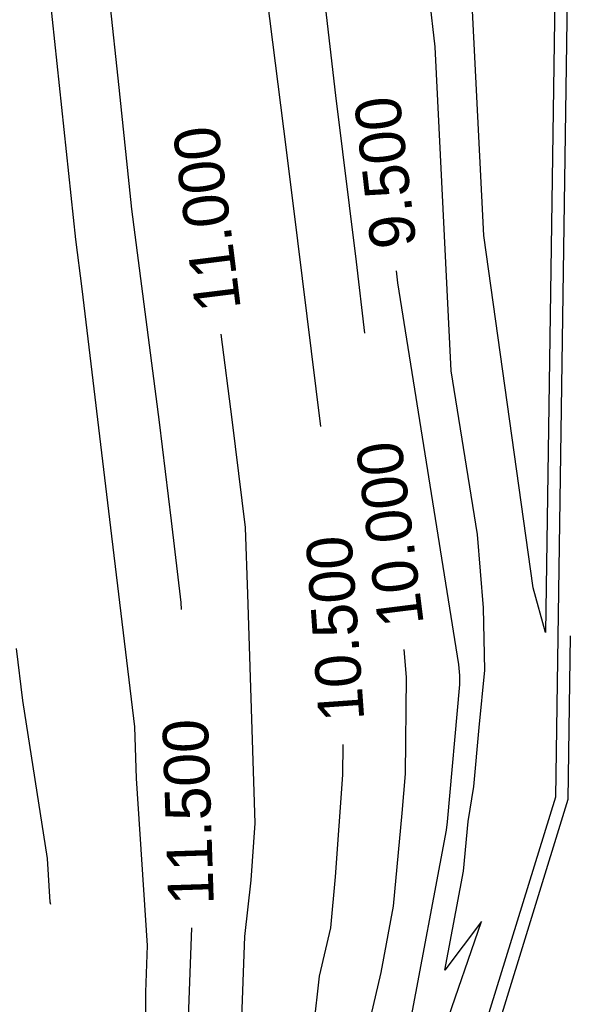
# Model space of a CAD drawing. Extents: x 158343 to 162498, y 431347 to 434500.
# Tile 226 of 248: x 159711 to 159733, y 434023 to 434062. Entities that reach past the tile are written whole.
import ezdxf

# ---------------------------------------------------------------- set-up
doc = ezdxf.new("R2010")
doc.units = 0
doc.header["$LTSCALE"] = 10
doc.header["$MEASUREMENT"] = 0
doc.layers.add('000_arcering', color=8, linetype='CONTINUOUS')
doc.layers.add('def. con-hoogtelijn (index)', color=8, linetype='CONTINUOUS')
doc.styles.add('Style-WORKING', font='WORKING.shx')

# ---------------------------------------------------------------- blocks, each defined once
blk = doc.blocks.new('bestaande hoogtelijnen')
at = {"layer": 'def. con-hoogtelijn (index)'}
for p, q in [((64.56, 12.426), (63.953, -28.468)), ((64.56, 12.426), (63.953, -28.468)), ((47.093, -6.924), (45.736, 5.544)), ((47.093, -6.924), (45.736, 5.544)), ((61.508, -12.77), (60.747, 2.482)), ((61.508, -12.77), (60.747, 2.482)), ((53.712, -9.393), (52.656, -1.12)), ((53.712, -9.393), (52.656, -1.12)), ((45.375, -12.934), (44.149, -1.265)), ((45.375, -12.934), (44.149, -1.265)), ((45.375, -12.934), (44.149, -1.265)), ((64.833, -1.558), (64.346, -34.978)), ((64.833, -1.558), (64.346, -34.978)), ((64.833, -1.558), (64.346, -34.978)), ((55.659, -7.239), (55.151, -2.763)), ((55.659, -7.239), (55.151, -2.763)), ((55.659, -7.239), (55.151, -2.763)), ((59.587, -5.313), (59.34, -3.137)), ((59.587, -5.313), (59.34, -3.137)), ((59.587, -5.313), (59.34, -3.137)), ((60.227, -18.125), (59.587, -5.313)), ((60.227, -18.125), (59.587, -5.313)), ((60.227, -18.125), (59.587, -5.313)), ((47.598, -11.729), (47.093, -6.924)), ((47.598, -11.729), (47.093, -6.924)), ((56.475, -13.812), (55.659, -7.239)), ((56.475, -13.812), (55.659, -7.239)), ((56.475, -13.812), (55.659, -7.239)), ((54.157, -12.978), (53.712, -9.393)), ((54.157, -12.978), (53.712, -9.393)), ((48.69, -20.154), (47.598, -11.729)), ((48.69, -20.154), (47.598, -11.729)), ((63.458, -26.702), (61.508, -12.77)), ((63.458, -26.702), (61.508, -12.77)), ((45.626, -14.878), (45.375, -12.934)), ((45.626, -14.878), (45.375, -12.934)), ((45.626, -14.878), (45.375, -12.934)), ((55.061, -20.323), (54.157, -12.978)), ((55.061, -20.323), (54.157, -12.978)), ((56.81, -16.633), (56.475, -13.812)), ((56.81, -16.633), (56.475, -13.812)), ((56.81, -16.633), (56.475, -13.812)), ((58.112, -14.639), (58.057, -14.174)), ((58.112, -14.639), (58.057, -14.174)), ((60.524, -29.737), (58.112, -14.639)), ((60.524, -29.737), (58.112, -14.639)), ((46.767, -24.336), (45.626, -14.878)), ((46.767, -24.336), (45.626, -14.878)), ((46.767, -24.336), (45.626, -14.878)), ((51.565, -20.053), (51.126, -16.671)), ((51.565, -20.053), (51.126, -16.671)), ((51.565, -20.053), (51.126, -16.671)), ((61.26, -24.595), (60.227, -18.125)), ((61.26, -24.595), (60.227, -18.125)), ((61.26, -24.595), (60.227, -18.125)), ((49.159, -24.048), (48.69, -20.154)), ((49.159, -24.048), (48.69, -20.154)), ((52.089, -24.312), (51.565, -20.053)), ((52.089, -24.312), (51.565, -20.053)), ((52.089, -24.312), (51.565, -20.053)), ((49.546, -27.286), (49.159, -24.048)), ((49.546, -27.286), (49.159, -24.048)), ((47.707, -32.199), (46.767, -24.336)), ((47.707, -32.199), (46.767, -24.336)), ((47.707, -32.199), (46.767, -24.336)), ((52.176, -26.954), (52.089, -24.312)), ((52.176, -26.954), (52.089, -24.312)), ((52.176, -26.954), (52.089, -24.312)), ((61.506, -27.494), (61.26, -24.595)), ((61.506, -27.494), (61.26, -24.595)), ((61.506, -27.494), (61.26, -24.595)), ((63.953, -28.468), (63.458, -26.702)), ((63.953, -28.468), (63.458, -26.702)), ((52.473, -36.009), (52.176, -26.954)), ((52.473, -36.009), (52.176, -26.954)), ((52.473, -36.009), (52.176, -26.954)), ((49.555, -27.557), (49.546, -27.286)), ((49.555, -27.557), (49.546, -27.286)), ((61.547, -29.954), (61.506, -27.494)), ((61.547, -29.954), (61.506, -27.494)), ((61.547, -29.954), (61.506, -27.494)), ((64.932, -28.599), (64.838, -35.067)), ((64.932, -28.599), (64.838, -35.067)), ((43.282, -31.151), (43.036, -29.096)), ((43.282, -31.151), (43.036, -29.096)), ((58.456, -30.238), (58.359, -29.138)), ((58.456, -30.238), (58.359, -29.138)), ((58.456, -30.238), (58.359, -29.138)), ((60.562, -30.175), (60.524, -29.737)), ((60.562, -30.175), (60.524, -29.737)), ((61.326, -32.227), (61.547, -29.954)), ((61.326, -32.227), (61.547, -29.954)), ((61.326, -32.227), (61.547, -29.954)), ((58.42, -34.059), (58.456, -30.238)), ((58.42, -34.059), (58.456, -30.238)), ((58.42, -34.059), (58.456, -30.238)), ((60.559, -30.523), (60.562, -30.175)), ((60.559, -30.523), (60.562, -30.175)), ((60.07, -35.952), (60.559, -30.523)), ((60.07, -35.952), (60.559, -30.523)), ((44.257, -37.399), (43.282, -31.151)), ((44.257, -37.399), (43.282, -31.151)), ((47.774, -34.236), (47.707, -32.199)), ((47.774, -34.236), (47.707, -32.199)), ((47.774, -34.236), (47.707, -32.199)), ((61.116, -34.554), (61.326, -32.227)), ((61.116, -34.554), (61.326, -32.227)), ((61.116, -34.554), (61.326, -32.227)), ((55.942, -34.09), (55.954, -32.892)), ((55.942, -34.09), (55.954, -32.892)), ((48.21, -40.843), (47.774, -34.236)), ((48.21, -40.843), (47.774, -34.236)), ((48.21, -40.843), (47.774, -34.236)), ((55.651, -38.135), (55.942, -34.09)), ((55.651, -38.135), (55.942, -34.09)), ((58.28, -35.61), (58.42, -34.059)), ((58.28, -35.61), (58.42, -34.059)), ((58.28, -35.61), (58.42, -34.059)), ((60.894, -35.939), (61.116, -34.554)), ((60.894, -35.939), (61.116, -34.554)), ((60.894, -35.939), (61.116, -34.554)), ((64.346, -34.978), (61.428, -44.42)), ((64.346, -34.978), (61.428, -44.42)), ((64.346, -34.978), (61.428, -44.42)), ((64.838, -35.067), (58.08, -56.932)), ((64.838, -35.067), (58.08, -56.932)), ((57.947, -39.292), (58.28, -35.61)), ((57.947, -39.292), (58.28, -35.61)), ((57.947, -39.292), (58.28, -35.61)), ((52.311, -38.256), (52.473, -36.009)), ((52.311, -38.256), (52.473, -36.009)), ((52.311, -38.256), (52.473, -36.009)), ((60.04, -36.287), (60.07, -35.952)), ((60.04, -36.287), (60.07, -35.952)), ((60.711, -37.9), (60.894, -35.939)), ((60.711, -37.9), (60.894, -35.939)), ((60.711, -37.9), (60.894, -35.939)), ((58.315, -45.444), (60.04, -36.287)), ((58.315, -45.444), (60.04, -36.287)), ((44.371, -39.127), (44.257, -37.399)), ((44.371, -39.127), (44.257, -37.399)), ((55.469, -40.144), (55.651, -38.135)), ((55.469, -40.144), (55.651, -38.135)), ((59.972, -41.824), (60.711, -37.9)), ((59.972, -41.824), (60.711, -37.9)), ((59.972, -41.824), (60.711, -37.9)), ((52.058, -40.486), (52.311, -38.256)), ((52.058, -40.486), (52.311, -38.256)), ((52.058, -40.486), (52.311, -38.256)), ((44.386, -39.223), (44.371, -39.127)), ((44.386, -39.223), (44.371, -39.127)), ((57.454, -41.909), (57.947, -39.292)), ((57.454, -41.909), (57.947, -39.292)), ((57.454, -41.909), (57.947, -39.292)), ((58.661, -47.88), (61.421, -39.895)), ((58.661, -47.88), (61.421, -39.895)), ((58.661, -47.88), (61.421, -39.895)), ((61.421, -39.895), (59.972, -41.824)), ((61.421, -39.895), (59.972, -41.824)), ((61.421, -39.895), (59.972, -41.824)), ((49.727, -46.824), (49.968, -40.15)), ((49.727, -46.824), (49.968, -40.15)), ((55.016, -42.058), (55.469, -40.144)), ((55.016, -42.058), (55.469, -40.144)), ((48.143, -42.687), (48.21, -40.843)), ((48.143, -42.687), (48.21, -40.843)), ((48.143, -42.687), (48.21, -40.843)), ((51.762, -48.681), (52.058, -40.486)), ((51.762, -48.681), (52.058, -40.486)), ((51.762, -48.681), (52.058, -40.486)), ((56.622, -45.418), (57.454, -41.909)), ((56.622, -45.418), (57.454, -41.909)), ((56.622, -45.418), (57.454, -41.909)), ((54.559, -46.073), (55.016, -42.058)), ((54.559, -46.073), (55.016, -42.058)), ((48.177, -48.858), (48.143, -42.687)), ((48.177, -48.858), (48.143, -42.687)), ((48.177, -48.858), (48.143, -42.687))]:
    blk.add_line(p, q, dxfattribs=at)
at = {"layer": 'def. con-hoogtelijn (index)', "style": 'Style-WORKING'}
for s, rotation, p in [('9.500', 96.5125, (58.849, -13.178)), ('9.500', 96.5125, (58.849, -13.178)), ('11.000', 97.0959, (51.908, -15.667)), ('11.000', 97.0959, (51.908, -15.667)), ('11.000', 97.0959, (51.908, -15.667)), ('10.000', 97.0589, (59.141, -28.134)), ('10.000', 97.0589, (59.141, -28.134)), ('10.000', 97.0589, (59.141, -28.134)), ('10.500', 94.0635, (56.788, -31.93)), ('10.500', 94.0635, (56.788, -31.93)), ('11.500', 91.8774, (50.838, -39.221)), ('11.500', 91.8774, (50.838, -39.221))]:
    blk.add_text(s, height=1.8, rotation=rotation, dxfattribs=at).set_placement(p)

msp = doc.modelspace()

# ---------------------------------------------------------------- block references
at = {"layer": '000_arcering'}
msp.add_blockref('bestaande hoogtelijnen', (159667.804, 434066.432), dxfattribs=at)

doc.saveas('drawing.dxf')
